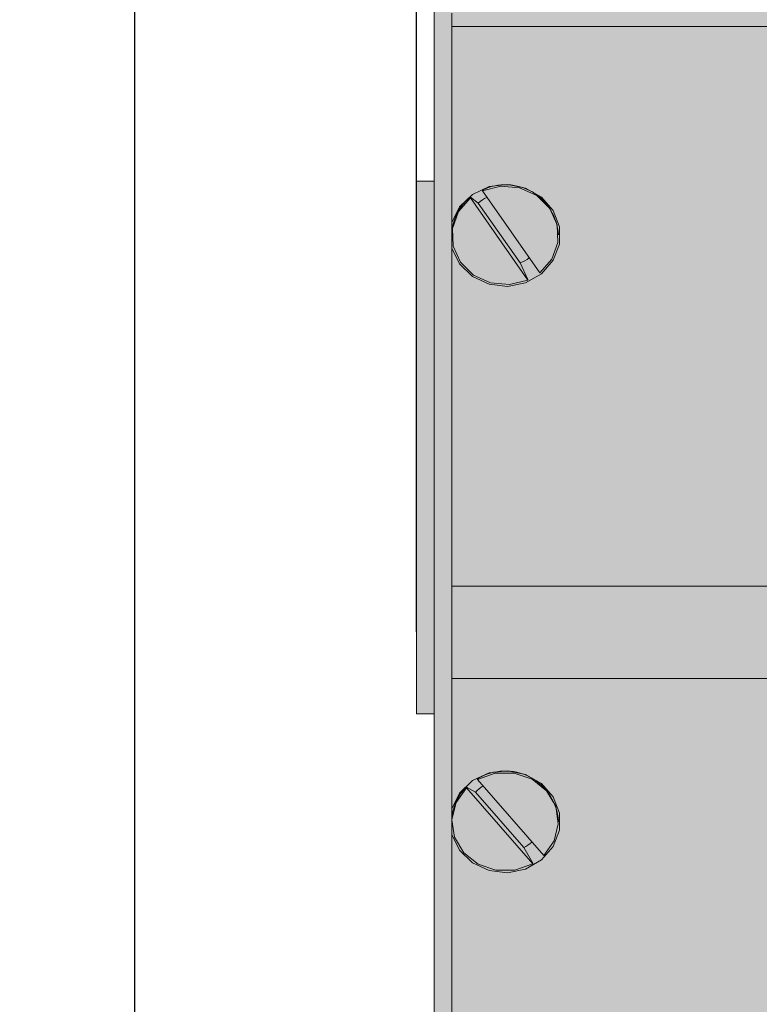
# Model space of a CAD drawing. Header units: millimetres. Extents: x 1690 to 10670, y 1931 to 4673.
# Tile 34 of 48: x 5477 to 5519, y 3399 to 3455. Entities that reach past the tile are written whole.
import ezdxf

# ---------------------------------------------------------------- set-up
doc = ezdxf.new("R2010")
doc.units = ezdxf.units.MM
doc.styles.get("Standard").update_dxf_attribs({"font": 'arial.ttf'})
doc.dimstyles.new('ISO-25', dxfattribs={"dimtxt": 2.5, "dimasz": 2.5, "dimexe": 1.25, "dimexo": 0.625, "dimtad": 1, "dimdec": 0, "dimtxsty": 'Standard', "dimcen": 2.5, "dimadec": 0, "dimazin": 0, "dimtfac": 1, "dimtdec": 0, "dimtmove": 0, "dimatfit": 3, "dimfxl": 0, "dimarcsym": 0})

# ---------------------------------------------------------------- blocks, each defined once
blk = doc.blocks.new('*D76')
at = {"color": 0, "lineweight": -2, "transparency": 16777216}
for p, q in [((5499.54355959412, 3420.303022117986), (5499.54355959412, 3544.056661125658)), ((5560.543560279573, 3411.303011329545), (5560.543560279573, 3544.056661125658)), ((5555.543560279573, 3542.806661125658), (5504.54355959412, 3542.806661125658))]:
    blk.add_line(p, q, dxfattribs=at)
at = {"color": 0, "transparency": 16777216}
for points in [[(5504.54355959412, 3543.639994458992), (5504.54355959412, 3541.973327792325), (5499.54355959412, 3542.806661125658)], [(5555.543560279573, 3543.639994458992), (5555.543560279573, 3541.973327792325), (5560.543560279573, 3542.806661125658)]]:
    blk.add_solid(points, dxfattribs=at)
at = {"layer": 'Defpoints', "color": 0, "transparency": 16777216}
for p in [(5499.54355959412, 3542.806661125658), (5499.54355959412, 3419.678022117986), (5560.543560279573, 3410.678011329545)]:
    blk.add_point(p, dxfattribs=at)
at = {"color": 0, "transparency": 16777216, "insert": (5530.043559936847, 3545.984526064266), "char_height": 5, "attachment_point": 5}
blk.add_mtext('61', dxfattribs=at)
blk = doc.blocks.new('*D168')
at = {"color": 0, "lineweight": -2, "transparency": 16777216}
for p, q in [((5517.013735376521, 3525.678005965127), (5482.400524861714, 3525.678005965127)), ((5483.650524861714, 3520.678005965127), (5483.650524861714, 3230.678015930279)), ((5517.013735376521, 3225.678015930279), (5482.400524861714, 3225.678015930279))]:
    blk.add_line(p, q, dxfattribs=at)
at = {"color": 0, "transparency": 16777216}
for points in [[(5482.817191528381, 3520.678005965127), (5484.483858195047, 3520.678005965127), (5483.650524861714, 3525.678005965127)], [(5482.817191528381, 3230.678015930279), (5484.483858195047, 3230.678015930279), (5483.650524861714, 3225.678015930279)]]:
    blk.add_solid(points, dxfattribs=at)
at = {"layer": 'Defpoints', "color": 0, "transparency": 16777216}
for p in [(5517.638735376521, 3525.678005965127), (5483.650524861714, 3225.678015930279), (5517.638735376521, 3225.678015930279)]:
    blk.add_point(p, dxfattribs=at)
at = {"color": 0, "transparency": 16777216, "insert": (5480.470954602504, 3375.678010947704), "char_height": 5, "attachment_point": 5, "rotation": 90}
blk.add_mtext('300', dxfattribs=at)

msp = doc.modelspace()

# ---------------------------------------------------------------- hatches: boundary and pattern name
h = msp.add_hatch(color=254)
h.dxf.hatch_style = 1
edge = h.paths.add_edge_path()
edge.add_line((5501.543559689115, 3488.758203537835), (5501.543559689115, 3504.529801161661))
edge.add_line((5501.543559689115, 3504.529801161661), (5523.543559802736, 3504.529801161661))
edge.add_line((5523.543559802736, 3504.529801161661), (5523.543559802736, 3525.195565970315))
edge.add_line((5523.543559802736, 3525.195565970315), (5547.543560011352, 3525.195565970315))
edge.add_line((5547.543560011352, 3525.195565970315), (5547.543560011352, 3504.529801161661))
edge.add_line((5547.543560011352, 3504.529801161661), (5547.543560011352, 3488.758203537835))
edge.add_line((5547.543560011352, 3488.758203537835), (5547.543560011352, 3455.149915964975))
edge.add_line((5547.543560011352, 3455.149915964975), (5547.543560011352, 3454.400700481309))
edge.add_line((5547.543560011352, 3454.400700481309), (5547.543560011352, 3443.349626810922))
edge.add_spline(control_points=[(5547.543560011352, 3443.349626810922), (5547.543560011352, 3443.181194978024), (5547.543560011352, 3443.012763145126), (5547.543560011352, 3442.837915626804)], knot_values=[0, 0, 0, 0, 0.3749056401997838, 0.3749056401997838, 0.3749056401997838, 0.3749056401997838], degree=3, periodic=0)
edge.add_spline(control_points=[(5547.543560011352, 3442.837915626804), (5547.543560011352, 3442.774299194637), (5547.543560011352, 3442.709833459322), (5547.543560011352, 3442.644209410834)], knot_values=[0.3749056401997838, 0.3749056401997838, 0.3749056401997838, 0.3749056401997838, 0.5113111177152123, 0.5113111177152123, 0.5113111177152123, 0.5113111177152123], degree=3, periodic=0)
edge.add_spline(control_points=[(5547.543560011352, 3442.644209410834), (5547.543560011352, 3442.6099870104), (5547.543560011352, 3442.55532002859), (5547.543560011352, 3442.499754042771), (5547.543560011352, 3442.479183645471)], knot_values=[0.5113111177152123, 0.5113111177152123, 0.5113111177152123, 0.5113111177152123, 0.5824454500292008, 0.6239049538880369, 0.6239049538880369, 0.6239049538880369, 0.6239049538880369], degree=3, periodic=0)
edge.add_spline(control_points=[(5547.543560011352, 3442.479183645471), (5547.543560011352, 3442.292581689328), (5547.543560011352, 3442.096945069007), (5547.543560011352, 3441.901308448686)], knot_values=[0.6239049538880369, 0.6239049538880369, 0.6239049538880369, 0.6239049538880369, 1, 1, 1, 1], degree=3, periodic=0)
edge.add_line((5547.543560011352, 3441.901308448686), (5547.543560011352, 3422.876459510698))
edge.add_line((5547.543560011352, 3422.876459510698), (5547.543560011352, 3417.669293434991))
edge.add_line((5547.543560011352, 3417.669293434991), (5547.543560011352, 3410.326939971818))
edge.add_spline(control_points=[(5547.543560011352, 3410.326939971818), (5547.543560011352, 3410.158509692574), (5547.543560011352, 3409.990079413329), (5547.543560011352, 3409.815233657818)], knot_values=[0, 0, 0, 0, 0.3749055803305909, 0.3749055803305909, 0.3749055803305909, 0.3749055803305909], degree=3, periodic=0)
edge.add_spline(control_points=[(5547.543560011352, 3409.815233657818), (5547.543560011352, 3409.751618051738), (5547.543560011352, 3409.68715317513), (5547.543560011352, 3409.621530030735)], knot_values=[0.3749055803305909, 0.3749055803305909, 0.3749055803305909, 0.3749055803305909, 0.5113106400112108, 0.5113106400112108, 0.5113106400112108, 0.5113106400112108], degree=3, periodic=0)
edge.add_spline(control_points=[(5547.543560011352, 3409.621530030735), (5547.543560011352, 3409.587305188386), (5547.543560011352, 3409.532638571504), (5547.543560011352, 3409.477072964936), (5547.543560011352, 3409.45650549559)], knot_values=[0.5113106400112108, 0.5113106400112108, 0.5113106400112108, 0.5113106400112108, 0.5824508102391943, 0.6239048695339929, 0.6239048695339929, 0.6239048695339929, 0.6239048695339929], degree=3, periodic=0)
edge.add_spline(control_points=[(5547.543560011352, 3409.45650549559), (5547.543560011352, 3409.269905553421), (5547.543560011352, 3409.074271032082), (5547.543560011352, 3408.878636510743)], knot_values=[0.6239048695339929, 0.6239048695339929, 0.6239048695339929, 0.6239048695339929, 0.9999999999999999, 0.9999999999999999, 0.9999999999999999, 0.9999999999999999], degree=3, periodic=0)
edge.add_line((5547.543560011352, 3408.878636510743), (5547.543560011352, 3385.217857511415))
edge.add_line((5547.543560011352, 3385.217857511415), (5547.543560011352, 3320.678015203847))
edge.add_line((5547.543560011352, 3320.678015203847), (5548.54355831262, 3320.678015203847))
edge.add_line((5548.54355831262, 3320.678015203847), (5548.54355831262, 3406.91049114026))
edge.add_line((5548.54355831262, 3406.91049114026), (5548.54355831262, 3411.780384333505))
edge.add_line((5548.54355831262, 3411.780384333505), (5548.54355831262, 3418.554198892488))
edge.add_line((5548.54355831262, 3418.554198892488), (5548.54355831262, 3489.132818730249))
edge.add_line((5548.54355831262, 3489.132818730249), (5548.54355831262, 3501.246330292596))
edge.add_line((5548.54355831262, 3501.246330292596), (5548.54355831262, 3503.590104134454))
edge.add_line((5548.54355831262, 3503.590104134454), (5548.54355831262, 3524.255868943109))
edge.add_line((5548.54355831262, 3524.255868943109), (5548.54355831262, 3524.678018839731))
edge.add_line((5548.54355831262, 3524.678018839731), (5547.543560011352, 3525.678005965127))
edge.add_line((5547.543560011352, 3525.678005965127), (5523.543559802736, 3525.678005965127))
edge.add_line((5523.543559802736, 3525.678005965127), (5501.543559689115, 3525.678005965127))
edge.add_line((5501.543559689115, 3525.678005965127), (5500.543559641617, 3524.678018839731))
edge.add_line((5500.543559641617, 3524.678018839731), (5500.543559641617, 3524.255868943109))
edge.add_line((5500.543559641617, 3524.255868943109), (5500.543559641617, 3503.590104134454))
edge.add_line((5500.543559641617, 3503.590104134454), (5500.543559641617, 3489.132818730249))
edge.add_line((5500.543559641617, 3489.132818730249), (5500.543559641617, 3411.780384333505))
edge.add_line((5500.543559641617, 3411.780384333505), (5500.543559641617, 3406.91049114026))
edge.add_line((5500.543559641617, 3406.91049114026), (5500.543559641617, 3320.678015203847))
edge.add_line((5500.543559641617, 3320.678015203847), (5499.54355959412, 3320.678015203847))
edge.add_line((5499.54355959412, 3320.678015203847), (5499.54355959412, 3316.678014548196))
edge.add_line((5499.54355959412, 3316.678014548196), (5501.543559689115, 3316.678014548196))
edge.add_line((5501.543559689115, 3316.678014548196), (5501.543559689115, 3385.217857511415))
edge.add_line((5501.543559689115, 3385.217857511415), (5501.543559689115, 3408.878636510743))
edge.add_spline(control_points=[(5501.543559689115, 3408.878636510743), (5501.543559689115, 3409.073561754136), (5501.543559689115, 3409.268486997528), (5501.543559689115, 3409.456291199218)], knot_values=[0, 0, 0, 0, 0.3748791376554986, 0.3748791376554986, 0.3748791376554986, 0.3748791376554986], degree=3, periodic=0)
edge.add_spline(control_points=[(5501.543559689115, 3409.456291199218), (5501.543559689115, 3409.512061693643), (5501.543559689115, 3409.567204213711), (5501.543559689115, 3409.621532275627)], knot_values=[0.3748791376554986, 0.3748791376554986, 0.3748791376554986, 0.3748791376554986, 0.4862035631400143, 0.4862035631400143, 0.4862035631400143, 0.4862035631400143], degree=3, periodic=0)
edge.add_spline(control_points=[(5501.543559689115, 3409.621532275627), (5501.543559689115, 3409.668504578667), (5501.543559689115, 3409.735717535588), (5501.543559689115, 3409.801397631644), (5501.543559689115, 3409.821639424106)], knot_values=[0.4862035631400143, 0.4862035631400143, 0.4862035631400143, 0.4862035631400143, 0.5824551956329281, 0.6257392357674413, 0.6257392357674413, 0.6257392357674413, 0.6257392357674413], degree=3, periodic=0)
edge.add_spline(control_points=[(5501.543559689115, 3409.821639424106), (5501.543559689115, 3409.996662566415), (5501.543559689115, 3410.161801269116), (5501.543559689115, 3410.326939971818)], knot_values=[0.6257392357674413, 0.6257392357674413, 0.6257392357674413, 0.6257392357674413, 1, 1, 1, 1], degree=3, periodic=0)
edge.add_line((5501.543559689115, 3410.326939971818), (5501.543559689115, 3417.669293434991))
edge.add_line((5501.543559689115, 3417.669293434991), (5501.543559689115, 3422.876459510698))
edge.add_line((5501.543559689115, 3422.876459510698), (5501.543559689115, 3441.901308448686))
edge.add_spline(control_points=[(5501.543559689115, 3441.901308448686), (5501.543559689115, 3442.096234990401), (5501.543559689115, 3442.291161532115), (5501.543559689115, 3442.478967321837)], knot_values=[0, 0, 0, 0, 0.374879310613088, 0.374879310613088, 0.374879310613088, 0.374879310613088], degree=3, periodic=0)
edge.add_spline(control_points=[(5501.543559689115, 3442.478967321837), (5501.543559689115, 3442.534738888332), (5501.543559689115, 3442.589882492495), (5501.543559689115, 3442.644211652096)], knot_values=[0.374879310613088, 0.374879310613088, 0.374879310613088, 0.374879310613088, 0.4862049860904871, 0.4862049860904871, 0.4862049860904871, 0.4862049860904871], degree=3, periodic=0)
edge.add_spline(control_points=[(5501.543559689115, 3442.644211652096), (5501.543559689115, 3442.69118136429), (5501.543559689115, 3442.758394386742), (5501.543559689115, 3442.824074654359), (5501.543559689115, 3442.844318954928)], knot_values=[0.4862049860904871, 0.4862049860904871, 0.4862049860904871, 0.4862049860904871, 0.5824504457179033, 0.6257393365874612, 0.6257393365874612, 0.6257393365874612, 0.6257393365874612], degree=3, periodic=0)
edge.add_spline(control_points=[(5501.543559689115, 3442.844318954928), (5501.543559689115, 3443.019344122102), (5501.543559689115, 3443.184485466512), (5501.543559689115, 3443.349626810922)], knot_values=[0.6257393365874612, 0.6257393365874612, 0.6257393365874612, 0.6257393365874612, 1, 1, 1, 1], degree=3, periodic=0)
edge.add_line((5501.543559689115, 3443.349626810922), (5501.543559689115, 3454.400700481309))
edge.add_line((5501.543559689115, 3454.400700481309), (5501.543559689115, 3455.149915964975))
edge.add_line((5501.543559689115, 3455.149915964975), (5501.543559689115, 3488.758203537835))
h = msp.add_hatch(color=254)
h.dxf.hatch_style = 1
h.paths.add_polyline_path([(5523.543559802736, 3525.195565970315), (5501.543559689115, 3525.195565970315), (5501.543559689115, 3504.529801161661), (5523.543559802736, 3504.529801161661)])
h.paths.add_polyline_path([(5547.543560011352, 3525.195565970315), (5523.543559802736, 3525.195565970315), (5523.543559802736, 3504.529801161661), (5547.543560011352, 3504.529801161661)])
h.paths.add_polyline_path([(5547.543560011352, 3504.529801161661), (5523.543559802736, 3504.529801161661), (5523.543559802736, 3488.758203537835), (5547.543560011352, 3488.758203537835)])
h.paths.add_polyline_path([(5523.543559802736, 3504.529801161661), (5501.543559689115, 3504.529801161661), (5501.543559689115, 3488.758203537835), (5523.543559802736, 3488.758203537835)])
h.paths.add_polyline_path([(5537.359566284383, 3484.300252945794), (5511.727553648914, 3484.300252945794, 0.2147136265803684), (5504.111717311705, 3471.013975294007), (5504.905541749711, 3471.417468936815), (5505.80739867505, 3471.490410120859), (5506.664580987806, 3471.22044578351), (5507.331945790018, 3470.653307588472), (5507.696491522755, 3469.885003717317), (5507.696491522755, 3469.045636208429), (5507.331945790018, 3468.277332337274), (5506.664580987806, 3467.710194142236), (5505.80739867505, 3467.440244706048), (5504.905541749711, 3467.513170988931), (5504.111717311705, 3467.916664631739, 0.2034552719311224), (5511.057756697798, 3455.149915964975), (5538.029362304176, 3455.149915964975, 0.203455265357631), (5544.975400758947, 3467.916664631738), (5544.181578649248, 3467.513170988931), (5543.279719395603, 3467.440244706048), (5542.422537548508, 3467.710194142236), (5541.75517414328, 3468.277332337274), (5541.390628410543, 3469.045636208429), (5541.390628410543, 3469.885003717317), (5541.75517414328, 3470.653307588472), (5542.422537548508, 3471.22044578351), (5543.279719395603, 3471.490410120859), (5544.181578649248, 3471.417468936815), (5544.975400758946, 3471.013975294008, 0.2147135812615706)])
h.paths.add_polyline_path([(5535.065633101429, 3476.059150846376), (5536.116161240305, 3474.315551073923), (5536.833767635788, 3472.43241682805), (5537.197806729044, 3470.463928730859), (5537.197806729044, 3468.466711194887), (5536.833767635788, 3466.498223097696), (5536.116161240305, 3464.615088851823), (5535.065633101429, 3462.87148907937), (5533.712402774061, 3461.317581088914), (5532.09539954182, 3459.998068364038), (5530.261146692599, 3458.950904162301), (5528.262409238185, 3458.2062335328), (5526.156685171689, 3457.785454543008), (5524.00455702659, 3457.700696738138), (5521.867933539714, 3457.954374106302), (5519.808282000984, 3458.539214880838), (5517.884856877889, 3459.438365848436), (5516.15298990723, 3460.625973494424), (5514.662505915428, 3462.067884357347), (5513.456280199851, 3463.722598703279), (5512.569015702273, 3465.542522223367), (5512.026237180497, 3467.475292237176), (5511.843559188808, 3469.465327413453), (5512.026237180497, 3471.455347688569), (5512.569015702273, 3473.388117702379), (5513.456280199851, 3475.208041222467), (5514.662505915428, 3476.862755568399), (5516.15298990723, 3478.304666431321), (5517.884856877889, 3479.49227407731), (5519.808282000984, 3480.391425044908), (5521.867933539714, 3480.976250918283), (5524.00455702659, 3481.229958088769), (5526.156685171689, 3481.145170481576), (5528.262409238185, 3480.724421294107), (5530.261146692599, 3479.979735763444), (5532.09539954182, 3478.932571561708), (5533.712402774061, 3477.613058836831)], flags=16)
h.paths.add_polyline_path([(5538.043559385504, 3486.903843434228), (5511.043559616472, 3486.903843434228), (5511.727553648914, 3484.300252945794), (5537.359566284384, 3484.300252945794)])
edge = h.paths.add_edge_path(flags=17)
edge.add_line((5538.043559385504, 3486.903843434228), (5537.359566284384, 3484.300252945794))
edge.add_arc((5526.410901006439, 3469.198485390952), 18.65306019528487, 5.58540219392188, 54.058177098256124, ccw=False)
edge.add_spline(control_points=[(5544.975400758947, 3471.013975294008), (5545.12537767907, 3470.730463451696), (5545.386506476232, 3470.236833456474), (5545.414993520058, 3469.299155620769), (5545.244630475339, 3468.536964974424), (5545.050853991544, 3468.090507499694), (5544.975400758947, 3467.916664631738)], knot_values=[0, 0, 0, 0, 0.338622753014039, 0.5895850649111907, 0.8401914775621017, 1, 1, 1, 1], degree=3, periodic=0)
edge.add_arc((5526.464332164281, 3469.715081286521), 18.59822472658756, 308.45027213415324, 354.4509248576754, ccw=False)
edge.add_line((5538.029362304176, 3455.149915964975), (5538.543560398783, 3455.149915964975))
edge.add_line((5538.543560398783, 3455.149915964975), (5540.108320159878, 3455.149915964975))
edge.add_arc((5526.992420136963, 3470.241163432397), 19.99431378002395, 310.9941147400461, 416.4465880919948)
h.paths.add_polyline_path([(5547.543560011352, 3488.758203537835), (5523.543559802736, 3488.758203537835), (5523.543559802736, 3486.903843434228), (5538.043559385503, 3486.903843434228, -0.4956022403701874), (5540.108320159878, 3455.149915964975), (5547.543560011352, 3455.149915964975)])
h.paths.add_polyline_path([(5511.043559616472, 3486.903843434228), (5523.543559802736, 3486.903843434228), (5523.543559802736, 3488.758203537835), (5501.543559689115, 3488.758203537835), (5501.543559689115, 3455.149915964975), (5508.978796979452, 3455.149915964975, -0.4956021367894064)])
edge = h.paths.add_edge_path(flags=17)
edge.add_line((5511.727553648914, 3484.300252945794), (5511.043559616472, 3486.903843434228))
edge.add_arc((5522.094702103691, 3470.241162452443), 19.99431638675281, 123.5534180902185, 229.0058723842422)
edge.add_line((5508.978796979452, 3455.149915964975), (5510.543559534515, 3455.149915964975))
edge.add_line((5510.543559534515, 3455.149915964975), (5511.057756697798, 3455.149915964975))
edge.add_arc((5522.622785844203, 3469.715082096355), 18.59822474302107, 185.5490776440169, 231.5497318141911, ccw=False)
edge.add_spline(control_points=[(5504.111717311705, 3467.916664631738), (5503.961740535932, 3468.294224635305), (5503.700611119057, 3468.951606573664), (5503.67212570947, 3469.907151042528), (5503.842486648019, 3470.562504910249), (5504.036263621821, 3470.887447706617), (5504.111717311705, 3471.013975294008)], knot_values=[0, 0, 0, 0, 0.3386226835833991, 0.5895869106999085, 0.8401916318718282, 1, 1, 1, 1], degree=3, periodic=0)
edge.add_arc((5522.67621457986, 3469.198485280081), 18.65305773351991, 125.94181189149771, 174.4145967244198, ccw=False)
h.paths.add_polyline_path([(5541.837223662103, 3444.027257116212), (5542.495493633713, 3444.78311851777), (5543.387745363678, 3445.292484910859), (5544.412051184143, 3445.497152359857), (5545.451377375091, 3445.373726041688), (5546.386991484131, 3444.936332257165), (5547.111992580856, 3444.234904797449), (5547.543560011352, 3443.349626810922), (5547.543560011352, 3454.400700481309), (5501.543559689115, 3454.400700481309), (5501.543559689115, 3443.349626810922), (5501.975125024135, 3444.234904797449), (5502.700128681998, 3444.936332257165), (5503.635740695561, 3445.373726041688), (5504.675068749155, 3445.497152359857), (5505.699372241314, 3445.292484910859), (5506.591626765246, 3444.78311851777), (5507.249893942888, 3444.027257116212), (5507.598968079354, 3443.111223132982), (5507.598968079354, 3442.139712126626), (5507.249893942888, 3441.223693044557), (5506.591626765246, 3440.467816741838), (5505.699372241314, 3439.958450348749), (5504.675068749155, 3439.753782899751), (5503.635740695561, 3439.87720921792), (5502.700128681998, 3440.314603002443), (5501.975125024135, 3441.01603046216), (5501.543559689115, 3441.901308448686), (5501.543559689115, 3422.876459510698), (5547.543560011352, 3422.876459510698), (5547.543560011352, 3441.901308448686), (5547.111992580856, 3441.01603046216), (5546.386991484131, 3440.314603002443), (5545.451377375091, 3439.87720921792), (5544.412051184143, 3439.753782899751), (5543.387745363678, 3439.958450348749), (5542.495493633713, 3440.467816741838), (5541.837223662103, 3441.223693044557), (5541.488152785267, 3442.139712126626), (5541.488152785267, 3443.111223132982)])
h.paths.add_polyline_path([(5547.543560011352, 3455.149915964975), (5540.108320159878, 3455.149915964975), (5538.543560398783, 3455.149915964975), (5538.029362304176, 3455.149915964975), (5511.057756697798, 3455.149915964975), (5510.543559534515, 3455.149915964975), (5508.978796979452, 3455.149915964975), (5501.543559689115, 3455.149915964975), (5501.543559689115, 3454.400700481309), (5547.543560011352, 3454.400700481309)])
h = msp.add_hatch(color=254)
h.dxf.hatch_style = 1
edge = h.paths.add_edge_path()
edge.add_line((5504.905541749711, 3471.417468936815), (5504.111717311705, 3471.013975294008))
edge.add_spline(control_points=[(5504.111717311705, 3471.013975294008), (5504.036263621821, 3470.887447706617), (5503.842486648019, 3470.562504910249), (5503.67212570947, 3469.907151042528), (5503.700611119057, 3468.951606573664), (5503.961740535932, 3468.294224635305), (5504.111717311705, 3467.916664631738)], knot_values=[0, 0, 0, 0, 0.1598083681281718, 0.4104130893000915, 0.6613773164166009, 1, 1, 1, 1], degree=3, periodic=0)
edge.add_line((5504.111717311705, 3467.916664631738), (5504.905541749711, 3467.513170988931))
edge.add_line((5504.905541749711, 3467.513170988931), (5505.80739867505, 3467.440244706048))
edge.add_line((5505.80739867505, 3467.440244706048), (5506.664580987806, 3467.710194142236))
edge.add_line((5506.664580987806, 3467.710194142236), (5507.331945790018, 3468.277332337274))
edge.add_line((5507.331945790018, 3468.277332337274), (5507.696491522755, 3469.045636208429))
edge.add_line((5507.696491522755, 3469.045636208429), (5507.696491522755, 3469.885003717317))
edge.add_line((5507.696491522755, 3469.885003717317), (5507.331945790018, 3470.653307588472))
edge.add_line((5507.331945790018, 3470.653307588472), (5506.664580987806, 3471.22044578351))
edge.add_line((5506.664580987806, 3471.22044578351), (5505.80739867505, 3471.490410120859))
edge.add_line((5505.80739867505, 3471.490410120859), (5504.905541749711, 3471.417468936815))
edge = h.paths.add_edge_path()
edge.add_spline(control_points=[(5544.975400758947, 3467.916664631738), (5545.050853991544, 3468.090507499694), (5545.244630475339, 3468.536964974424), (5545.414993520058, 3469.299155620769), (5545.386506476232, 3470.236833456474), (5545.12537767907, 3470.730463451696), (5544.975400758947, 3471.013975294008)], knot_values=[0, 0, 0, 0, 0.1598085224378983, 0.4104149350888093, 0.661377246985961, 1, 1, 1, 1], degree=3, periodic=0)
edge.add_line((5544.975400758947, 3471.013975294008), (5544.181578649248, 3471.417468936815))
edge.add_line((5544.181578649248, 3471.417468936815), (5543.279719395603, 3471.490410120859))
edge.add_line((5543.279719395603, 3471.490410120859), (5542.422537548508, 3471.22044578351))
edge.add_line((5542.422537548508, 3471.22044578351), (5541.75517414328, 3470.653307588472))
edge.add_line((5541.75517414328, 3470.653307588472), (5541.390628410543, 3469.885003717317))
edge.add_line((5541.390628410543, 3469.885003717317), (5541.390628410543, 3469.045636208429))
edge.add_line((5541.390628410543, 3469.045636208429), (5541.75517414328, 3468.277332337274))
edge.add_line((5541.75517414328, 3468.277332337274), (5542.422537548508, 3467.710194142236))
edge.add_line((5542.422537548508, 3467.710194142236), (5543.279719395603, 3467.440244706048))
edge.add_line((5543.279719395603, 3467.440244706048), (5544.181578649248, 3467.513170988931))
edge.add_line((5544.181578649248, 3467.513170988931), (5544.975400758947, 3467.916664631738))
edge = h.paths.add_edge_path()
edge.add_line((5543.387745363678, 3439.958450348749), (5544.412051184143, 3439.753782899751))
edge.add_line((5544.412051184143, 3439.753782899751), (5545.451377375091, 3439.87720921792))
edge.add_line((5545.451377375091, 3439.87720921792), (5546.386991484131, 3440.314603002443))
edge.add_line((5546.386991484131, 3440.314603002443), (5547.111992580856, 3441.01603046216))
edge.add_line((5547.111992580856, 3441.01603046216), (5547.543560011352, 3441.901308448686))
edge.add_spline(control_points=[(5547.543560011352, 3441.901308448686), (5547.543560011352, 3442.118511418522), (5547.543560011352, 3442.638690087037), (5547.543560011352, 3443.087954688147), (5547.543560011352, 3443.349626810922)], knot_values=[0, 0, 0, 0, 0.4175545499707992, 1, 1, 1, 1], degree=3, periodic=0)
edge.add_line((5547.543560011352, 3443.349626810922), (5547.111992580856, 3444.234904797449))
edge.add_line((5547.111992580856, 3444.234904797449), (5546.386991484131, 3444.936332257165))
edge.add_line((5546.386991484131, 3444.936332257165), (5545.451377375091, 3445.373726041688))
edge.add_line((5545.451377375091, 3445.373726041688), (5544.412051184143, 3445.497152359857))
edge.add_line((5544.412051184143, 3445.497152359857), (5543.387745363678, 3445.292484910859))
edge.add_line((5543.387745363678, 3445.292484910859), (5542.495493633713, 3444.78311851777))
edge.add_line((5542.495493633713, 3444.78311851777), (5541.837223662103, 3444.027257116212))
edge.add_line((5541.837223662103, 3444.027257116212), (5541.488152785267, 3443.111223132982))
edge.add_line((5541.488152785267, 3443.111223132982), (5541.488152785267, 3442.139712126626))
edge.add_line((5541.488152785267, 3442.139712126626), (5541.837223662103, 3441.223693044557))
edge.add_line((5541.837223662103, 3441.223693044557), (5542.495493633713, 3440.467816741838))
edge.add_line((5542.495493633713, 3440.467816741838), (5543.387745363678, 3439.958450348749))
edge = h.paths.add_edge_path()
edge.add_line((5502.700128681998, 3440.314603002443), (5503.635740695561, 3439.87720921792))
edge.add_line((5503.635740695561, 3439.87720921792), (5504.675068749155, 3439.753782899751))
edge.add_line((5504.675068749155, 3439.753782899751), (5505.699372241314, 3439.958450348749))
edge.add_line((5505.699372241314, 3439.958450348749), (5506.591626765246, 3440.467816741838))
edge.add_line((5506.591626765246, 3440.467816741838), (5507.249893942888, 3441.223693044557))
edge.add_line((5507.249893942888, 3441.223693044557), (5507.598968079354, 3442.139712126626))
edge.add_line((5507.598968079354, 3442.139712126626), (5507.598968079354, 3443.111223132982))
edge.add_line((5507.598968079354, 3443.111223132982), (5507.249893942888, 3444.027257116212))
edge.add_line((5507.249893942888, 3444.027257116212), (5506.591626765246, 3444.78311851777))
edge.add_line((5506.591626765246, 3444.78311851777), (5505.699372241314, 3445.292484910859))
edge.add_line((5505.699372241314, 3445.292484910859), (5504.675068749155, 3445.497152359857))
edge.add_line((5504.675068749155, 3445.497152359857), (5503.635740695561, 3445.373726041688))
edge.add_line((5503.635740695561, 3445.373726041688), (5502.700128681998, 3444.936332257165))
edge.add_line((5502.700128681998, 3444.936332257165), (5501.975125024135, 3444.234904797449))
edge.add_line((5501.975125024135, 3444.234904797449), (5501.543559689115, 3443.349626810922))
edge.add_spline(control_points=[(5501.543559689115, 3443.349626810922), (5501.543559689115, 3443.165384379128), (5501.543559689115, 3442.724137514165), (5501.543559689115, 3442.204166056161), (5501.543559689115, 3441.901308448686)], knot_values=[0, 0, 0, 0, 0.4175495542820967, 1, 1, 1, 1], degree=3, periodic=0)
edge.add_line((5501.543559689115, 3441.901308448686), (5501.975125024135, 3441.01603046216))
edge.add_line((5501.975125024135, 3441.01603046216), (5502.700128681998, 3440.314603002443))
h = msp.add_hatch(color=254)
h.dxf.hatch_style = 1
h.paths.add_polyline_path([(5500.543559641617, 3445.678022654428), (5499.54355959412, 3445.678022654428), (5499.54355959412, 3437.678021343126), (5499.54355959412, 3423.678022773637), (5499.54355959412, 3415.678021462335), (5500.543559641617, 3415.678021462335)])
h = msp.add_hatch(color=254)
h.dxf.hatch_style = 1
h.paths.add_polyline_path([(5541.488152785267, 3409.117025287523), (5541.488152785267, 3410.088551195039), (5541.837223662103, 3411.004570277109), (5542.495493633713, 3411.760446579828), (5543.387745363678, 3412.269812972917), (5544.412051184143, 3412.474480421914), (5545.451377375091, 3412.351054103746), (5546.386991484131, 3411.913645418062), (5547.111992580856, 3411.212232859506), (5547.543560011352, 3410.326939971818), (5547.543560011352, 3417.669293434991), (5501.543559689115, 3417.669293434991), (5501.543559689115, 3410.326939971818), (5501.975125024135, 3411.212232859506), (5502.700128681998, 3411.913645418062), (5503.635740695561, 3412.351054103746), (5504.675068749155, 3412.474480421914), (5505.699372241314, 3412.269812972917), (5506.591626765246, 3411.760446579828), (5507.249893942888, 3411.004570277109), (5507.598968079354, 3410.088551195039), (5507.598968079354, 3409.117025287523), (5507.249893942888, 3408.201006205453), (5506.591626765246, 3407.445129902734), (5505.699372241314, 3406.935778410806), (5504.675068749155, 3406.731110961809), (5503.635740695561, 3406.854522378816), (5502.700128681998, 3407.2919310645), (5501.975125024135, 3407.993343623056), (5501.543559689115, 3408.878636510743), (5501.543559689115, 3385.217857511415), (5547.543560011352, 3385.217857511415), (5547.543560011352, 3408.878636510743), (5547.111992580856, 3407.993343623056), (5546.386991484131, 3407.2919310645), (5545.451377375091, 3406.854522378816), (5544.412051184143, 3406.731110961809), (5543.387745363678, 3406.935778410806), (5542.495493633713, 3407.445129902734), (5541.837223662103, 3408.201006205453)])
h.paths.add_polyline_path([(5547.543560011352, 3422.876459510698), (5501.543559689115, 3422.876459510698), (5501.543559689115, 3417.669293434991), (5547.543560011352, 3417.669293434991)])
edge = h.paths.add_edge_path()
edge.add_spline(control_points=[(5547.543560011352, 3408.878636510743), (5547.543560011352, 3409.09583431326), (5547.543560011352, 3409.35003730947), (5547.543560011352, 3409.587305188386), (5547.543560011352, 3409.621530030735)], knot_values=[0.5113106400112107, 0.5113106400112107, 0.5113106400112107, 0.5113106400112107, 0.9288598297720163, 0.9999999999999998, 0.9999999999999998, 0.9999999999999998, 0.9999999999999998], degree=3, periodic=0)
edge.add_spline(control_points=[(5547.543560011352, 3409.621530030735), (5547.543560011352, 3409.867516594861), (5547.543560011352, 3410.09722828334), (5547.543560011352, 3410.326939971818)], knot_values=[0, 0, 0, 0, 0.5113106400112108, 0.5113106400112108, 0.5113106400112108, 0.5113106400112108], degree=3, periodic=0)
edge.add_line((5547.543560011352, 3410.326939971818), (5547.111992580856, 3411.212232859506))
edge.add_line((5547.111992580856, 3411.212232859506), (5546.386991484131, 3411.913645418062))
edge.add_line((5546.386991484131, 3411.913645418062), (5545.451377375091, 3412.351054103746))
edge.add_line((5545.451377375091, 3412.351054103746), (5544.412051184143, 3412.474480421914))
edge.add_line((5544.412051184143, 3412.474480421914), (5543.387745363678, 3412.269812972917))
edge.add_line((5543.387745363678, 3412.269812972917), (5542.495493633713, 3411.760446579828))
edge.add_line((5542.495493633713, 3411.760446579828), (5541.837223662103, 3411.004570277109))
edge.add_line((5541.837223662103, 3411.004570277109), (5541.488152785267, 3410.088551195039))
edge.add_line((5541.488152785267, 3410.088551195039), (5541.488152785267, 3409.117025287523))
edge.add_line((5541.488152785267, 3409.117025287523), (5541.837223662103, 3408.201006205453))
edge.add_line((5541.837223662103, 3408.201006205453), (5542.495493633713, 3407.445129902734))
edge.add_line((5542.495493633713, 3407.445129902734), (5543.387745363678, 3406.935778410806))
edge.add_line((5543.387745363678, 3406.935778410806), (5544.412051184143, 3406.731110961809))
edge.add_line((5544.412051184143, 3406.731110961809), (5545.451377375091, 3406.854522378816))
edge.add_line((5545.451377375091, 3406.854522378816), (5546.386991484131, 3407.2919310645))
edge.add_line((5546.386991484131, 3407.2919310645), (5547.111992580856, 3407.993343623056))
edge.add_line((5547.111992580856, 3407.993343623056), (5547.543560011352, 3408.878636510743))
edge = h.paths.add_edge_path()
edge.add_line((5507.598968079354, 3409.117025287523), (5507.598968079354, 3410.088551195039))
edge.add_line((5507.598968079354, 3410.088551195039), (5507.249893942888, 3411.004570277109))
edge.add_line((5507.249893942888, 3411.004570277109), (5506.591626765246, 3411.760446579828))
edge.add_line((5506.591626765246, 3411.760446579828), (5505.699372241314, 3412.269812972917))
edge.add_line((5505.699372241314, 3412.269812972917), (5504.675068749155, 3412.474480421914))
edge.add_line((5504.675068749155, 3412.474480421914), (5503.635740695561, 3412.351054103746))
edge.add_line((5503.635740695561, 3412.351054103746), (5502.700128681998, 3411.913645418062))
edge.add_line((5502.700128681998, 3411.913645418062), (5501.975125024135, 3411.212232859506))
edge.add_line((5501.975125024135, 3411.212232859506), (5501.543559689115, 3410.326939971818))
edge.add_spline(control_points=[(5501.543559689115, 3410.326939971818), (5501.543559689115, 3410.142702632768), (5501.543559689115, 3409.915995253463), (5501.543559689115, 3409.668504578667), (5501.543559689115, 3409.621532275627)], knot_values=[0.4862035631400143, 0.4862035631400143, 0.4862035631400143, 0.4862035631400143, 0.9037483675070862, 1, 1, 1, 1], degree=3, periodic=0)
edge.add_spline(control_points=[(5501.543559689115, 3409.621532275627), (5501.543559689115, 3409.384257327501), (5501.543559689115, 3409.131446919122), (5501.543559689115, 3408.878636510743)], knot_values=[0, 0, 0, 0, 0.4862035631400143, 0.4862035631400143, 0.4862035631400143, 0.4862035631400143], degree=3, periodic=0)
edge.add_line((5501.543559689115, 3408.878636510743), (5501.975125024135, 3407.993343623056))
edge.add_line((5501.975125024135, 3407.993343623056), (5502.700128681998, 3407.2919310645))
edge.add_line((5502.700128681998, 3407.2919310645), (5503.635740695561, 3406.854522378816))
edge.add_line((5503.635740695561, 3406.854522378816), (5504.675068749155, 3406.731110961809))
edge.add_line((5504.675068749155, 3406.731110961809), (5505.699372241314, 3406.935778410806))
edge.add_line((5505.699372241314, 3406.935778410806), (5506.591626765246, 3407.445129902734))
edge.add_line((5506.591626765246, 3407.445129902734), (5507.249893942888, 3408.201006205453))
edge.add_line((5507.249893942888, 3408.201006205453), (5507.598968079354, 3409.117025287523))
h.paths.add_polyline_path([(5550.543558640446, 3413.370591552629), (5550.543558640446, 3415.393901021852), (5550.543558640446, 3418.086481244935), (5550.543558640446, 3418.178019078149), (5548.54355831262, 3418.178019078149), (5548.54355831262, 3411.780384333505), (5548.54355831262, 3406.91049114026), (5548.54355831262, 3403.178018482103), (5550.543558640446, 3403.178018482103), (5550.543558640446, 3403.269541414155), (5550.543558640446, 3405.9621365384), (5550.543558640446, 3407.985431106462)])
h.paths.add_polyline_path([(5552.543558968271, 3410.678011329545), (5552.543558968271, 3416.678008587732), (5550.543558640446, 3416.678008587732), (5550.543558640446, 3415.393901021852), (5550.543558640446, 3413.370591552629), (5550.543558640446, 3407.985431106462), (5550.543558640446, 3405.9621365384), (5550.543558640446, 3404.678014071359), (5552.543558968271, 3404.678014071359)])
h.paths.add_polyline_path([(5556.543559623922, 3410.678011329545), (5556.543559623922, 3415.178012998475), (5552.543558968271, 3415.178012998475), (5552.543558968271, 3410.678011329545), (5552.543558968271, 3406.178009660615), (5556.543559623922, 3406.178009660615)])
h.paths.add_polyline_path([(5558.543559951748, 3414.178010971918), (5556.543559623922, 3414.178010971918), (5556.543559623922, 3410.678011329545), (5556.543559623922, 3407.178011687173), (5558.543559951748, 3407.178011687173)])
h.paths.add_polyline_path([(5560.543560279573, 3410.678011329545), (5560.543560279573, 3414.178010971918), (5558.543559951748, 3414.178010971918), (5558.543559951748, 3407.178011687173), (5560.543560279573, 3407.178011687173)])
h.paths.add_polyline_path([(5547.543560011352, 3385.217857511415), (5523.543559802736, 3385.217857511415), (5523.543559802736, 3302.847710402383), (5540.543560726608, 3302.847710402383), (5540.543560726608, 3316.678014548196), (5547.543560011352, 3316.678014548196), (5547.543560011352, 3320.678015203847)])
h.paths.add_polyline_path([(5523.543559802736, 3385.217857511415), (5501.543559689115, 3385.217857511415), (5501.543559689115, 3316.678014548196), (5508.54355920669, 3316.678014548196), (5508.54355920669, 3302.847710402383), (5523.543559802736, 3302.847710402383)])

# ---------------------------------------------------------------- linework, layer by layer
at = {"color": 7, "linetype": 'Continuous', "lineweight": 15}
for p, q in [((5500.543559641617, 3411.780384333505), (5500.543559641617, 3489.132818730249)), ((5501.543559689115, 3455.149915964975), (5501.543559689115, 3454.400700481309)), ((5547.543560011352, 3454.400700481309), (5501.543559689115, 3454.400700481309)), ((5501.543559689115, 3454.400700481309), (5501.543559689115, 3443.349626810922)), ((5499.54355959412, 3445.678022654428), (5500.543559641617, 3445.678022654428)), ((5499.54355959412, 3437.678021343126), (5499.54355959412, 3445.678022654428)), ((5503.260049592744, 3445.139584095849), (5503.260049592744, 3445.177045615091)), ((5503.260049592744, 3445.139584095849), (5506.49806237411, 3440.515247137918)), ((5503.030062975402, 3444.443014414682), (5502.589056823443, 3444.773149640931)), ((5502.589056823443, 3444.73568812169), (5505.827069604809, 3440.111351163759)), ((5503.030062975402, 3444.443014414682), (5505.386063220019, 3441.07831731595)), ((5501.543559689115, 3442.662921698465), (5501.543559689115, 3442.625475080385)), ((5501.543559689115, 3441.901308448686), (5501.543559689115, 3422.876459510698)), ((5505.827069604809, 3440.148812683), (5505.386063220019, 3441.07831731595)), ((5505.827069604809, 3440.111351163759), (5505.827069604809, 3440.148812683)), ((5499.54355959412, 3423.678022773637), (5499.54355959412, 3437.678021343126)), ((5499.54355959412, 3415.678021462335), (5499.54355959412, 3423.678022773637)), ((5547.543560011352, 3422.876459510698), (5501.543559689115, 3422.876459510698)), ((5501.543559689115, 3422.876459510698), (5501.543559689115, 3417.669293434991)), ((5547.543560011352, 3417.669293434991), (5501.543559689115, 3417.669293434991)), ((5501.543559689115, 3417.669293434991), (5501.543559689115, 3410.326939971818)), ((5500.543559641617, 3415.678021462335), (5499.54355959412, 3415.678021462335)), ((5502.989077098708, 3411.981803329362), (5502.989077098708, 3412.019264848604)), ((5502.989077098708, 3411.981803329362), (5506.720888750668, 3407.689270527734)), ((5500.543559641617, 3406.91049114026), (5500.543559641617, 3411.780384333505)), ((5502.366230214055, 3411.553767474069), (5502.366230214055, 3411.516305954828)), ((5502.874490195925, 3411.26882746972), (5502.366230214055, 3411.553767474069)), ((5502.366230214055, 3411.516305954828), (5506.098042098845, 3407.2237731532)), ((5502.874490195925, 3411.26882746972), (5505.589782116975, 3408.14554408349)), ((5501.543559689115, 3409.640249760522), (5501.543559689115, 3409.602788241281)), ((5507.543559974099, 3409.602788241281), (5507.543559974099, 3409.640249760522)), ((5501.543559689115, 3408.878636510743), (5501.543559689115, 3385.217857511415)), ((5506.098042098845, 3407.261234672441), (5505.589782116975, 3408.14554408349)), ((5500.543559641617, 3320.678015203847), (5500.543559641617, 3406.91049114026)), ((5506.098042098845, 3407.2237731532), (5506.098042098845, 3407.261234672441))]:
    msp.add_line(p, q, dxfattribs=at)
at = {"color": 7, "linetype": 'Continuous', "lineweight": 15, "flags": 128}
for points in [[(5501.543559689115, 3443.349626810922), (5501.975125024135, 3444.234904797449), (5502.700128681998, 3444.936332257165), (5503.635740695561, 3445.373726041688), (5504.675068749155, 3445.497152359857), (5505.699372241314, 3445.292484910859), (5506.591626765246, 3444.78311851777), (5507.249893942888, 3444.027257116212), (5507.598968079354, 3443.111223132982), (5507.598968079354, 3442.139712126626), (5507.249893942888, 3441.223693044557), (5506.591626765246, 3440.467816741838), (5505.699372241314, 3439.958450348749), (5504.675068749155, 3439.753782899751), (5503.635740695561, 3439.87720921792), (5502.700128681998, 3440.314603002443), (5501.975125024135, 3441.01603046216), (5501.543559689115, 3441.901308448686)], [(5501.543559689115, 3443.349626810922), (5501.975125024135, 3444.234904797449), (5502.700128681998, 3444.936332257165), (5503.635740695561, 3445.373726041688), (5504.675068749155, 3445.497152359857), (5505.699372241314, 3445.292484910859), (5506.591626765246, 3444.78311851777), (5507.249893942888, 3444.027257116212), (5507.598968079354, 3443.111223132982), (5507.598968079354, 3442.139712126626), (5507.249893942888, 3441.223693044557), (5506.591626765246, 3440.467816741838), (5505.699372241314, 3439.958450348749), (5504.675068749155, 3439.753782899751), (5503.635740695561, 3439.87720921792), (5502.700128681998, 3440.314603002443), (5501.975125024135, 3441.01603046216), (5501.543559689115, 3441.901308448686)], [(5503.260049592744, 3445.139584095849), (5504.295348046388, 3445.397478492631), (5505.36234103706, 3445.301410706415), (5506.324783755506, 3444.863659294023), (5507.059782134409, 3444.140103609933), (5507.473484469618, 3443.223145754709), (5507.513065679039, 3442.22987905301), (5507.173470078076, 3441.287112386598), (5506.49806237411, 3440.515247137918)], [(5505.827069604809, 3440.111351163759), (5504.791770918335, 3439.853456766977), (5503.724778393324, 3439.949524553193), (5502.762335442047, 3440.387275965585), (5502.027337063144, 3441.110831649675), (5501.613634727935, 3442.027789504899), (5501.574053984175, 3443.021056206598), (5501.913648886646, 3443.96382287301), (5502.589056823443, 3444.73568812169)], [(5501.543559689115, 3410.326939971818), (5501.975125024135, 3411.212232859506), (5502.700128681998, 3411.913645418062), (5503.635740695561, 3412.351054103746), (5504.675068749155, 3412.474480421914), (5505.699372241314, 3412.269812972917), (5506.591626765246, 3411.760446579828), (5507.249893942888, 3411.004570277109), (5507.598968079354, 3410.088551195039), (5507.598968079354, 3409.117025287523), (5507.249893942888, 3408.201006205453), (5506.591626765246, 3407.445129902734), (5505.699372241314, 3406.935778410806), (5504.675068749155, 3406.731110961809), (5503.635740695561, 3406.854522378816), (5502.700128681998, 3407.2919310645), (5501.975125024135, 3407.993343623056), (5501.543559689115, 3408.878636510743)], [(5501.543559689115, 3410.326939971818), (5501.975125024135, 3411.212232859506), (5502.700128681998, 3411.913645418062), (5503.635740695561, 3412.351054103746), (5504.675068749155, 3412.474480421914), (5505.699372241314, 3412.269812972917), (5506.591626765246, 3411.760446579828), (5507.249893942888, 3411.004570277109), (5507.598968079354, 3410.088551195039), (5507.598968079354, 3409.117025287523), (5507.249893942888, 3408.201006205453), (5506.591626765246, 3407.445129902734), (5505.699372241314, 3406.935778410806), (5504.675068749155, 3406.731110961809), (5503.635740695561, 3406.854522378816), (5502.700128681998, 3407.2919310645), (5501.975125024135, 3407.993343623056), (5501.543559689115, 3408.878636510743)], [(5502.989077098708, 3411.981803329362), (5503.990443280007, 3412.336659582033), (5505.062436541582, 3412.342426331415), (5506.068174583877, 3411.998358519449), (5506.879235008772, 3411.348414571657), (5507.392053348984, 3410.475564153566), (5507.541147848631, 3409.491282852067), (5507.307480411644, 3408.521217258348), (5506.720888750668, 3407.689270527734)], [(5506.098042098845, 3407.2237731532), (5505.096676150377, 3406.86893180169), (5504.02468242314, 3406.863165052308), (5503.018944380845, 3407.207217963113), (5502.207884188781, 3407.857161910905), (5501.695065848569, 3408.730012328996), (5501.545971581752, 3409.714308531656), (5501.779638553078, 3410.684359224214), (5502.366230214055, 3411.516305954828)]]:
    msp.add_lwpolyline(points, dxfattribs=at)
at = {"color": 7, "linetype": 'Continuous', "lineweight": 15}
for centre, radius, start, end in [((5504.569712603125, 3442.502282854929), 2.978182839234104, 3.091951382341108, 116.0880834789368), ((5504.232415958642, 3442.644853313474), 2.688916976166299, 127.6734429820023, 179.6149936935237), ((5504.483354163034, 3442.785079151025), 2.204723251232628, 115.9073077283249, 131.2367329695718), ((5504.592834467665, 3443.156522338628), 2.224443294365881, 290.8913235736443, 306.1772135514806), ((5504.551050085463, 3409.460418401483), 2.99790839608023, 3.438986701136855, 121.4007576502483), ((5504.20303543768, 3409.630475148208), 2.659493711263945, 133.6823553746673, 179.7894165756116), ((5504.453366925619, 3409.80261789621), 2.154674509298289, 122.335804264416, 137.1189577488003), ((5504.605394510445, 3410.115168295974), 2.201917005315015, 296.555171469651, 311.1303224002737)]:
    msp.add_arc(centre, radius, start, end, dxfattribs=at)
for points, knots in [([(5501.543559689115, 3441.901308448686), (5501.543559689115, 3442.204166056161), (5501.543559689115, 3442.724137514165), (5501.543559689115, 3443.165384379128), (5501.543559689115, 3443.349626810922)], [0, 0, 0, 0, 0.5824504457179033, 1, 1, 1, 1]), ([(5501.543559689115, 3408.878636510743), (5501.543559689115, 3409.181494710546), (5501.543559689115, 3409.70146294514), (5501.543559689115, 3410.142702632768), (5501.543559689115, 3410.326939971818)], [0, 0, 0, 0, 0.5824551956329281, 1, 1, 1, 1])]:
    msp.add_open_spline(points, degree=3, knots=knots, dxfattribs=at)

# ---------------------------------------------------------------- dimensions: what is measured, and where the dimension line sits
dim = msp.add_linear_dim(base=(5499.54355959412, 3542.806661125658), p1=(5560.543560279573, 3410.678011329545), p2=(5499.54355959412, 3419.678022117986), dimstyle='ISO-25', override={"dimtxt": 5, "dimasz": 5})
dim.commit()
dim.dimension.update_dxf_attribs({"geometry": '*D76', "text_midpoint": (5530.043559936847, 3542.806661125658), "dimtype": 160})
dim = msp.add_linear_dim(base=(5483.650524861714, 3225.678015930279), p1=(5517.638735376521, 3525.678005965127), p2=(5517.638735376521, 3225.678015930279), angle=90, dimstyle='ISO-25', override={"dimtxt": 5, "dimasz": 5})
dim.commit()
dim.dimension.update_dxf_attribs({"geometry": '*D168', "text_midpoint": (5480.470954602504, 3375.678010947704)})

doc.saveas('drawing.dxf')
